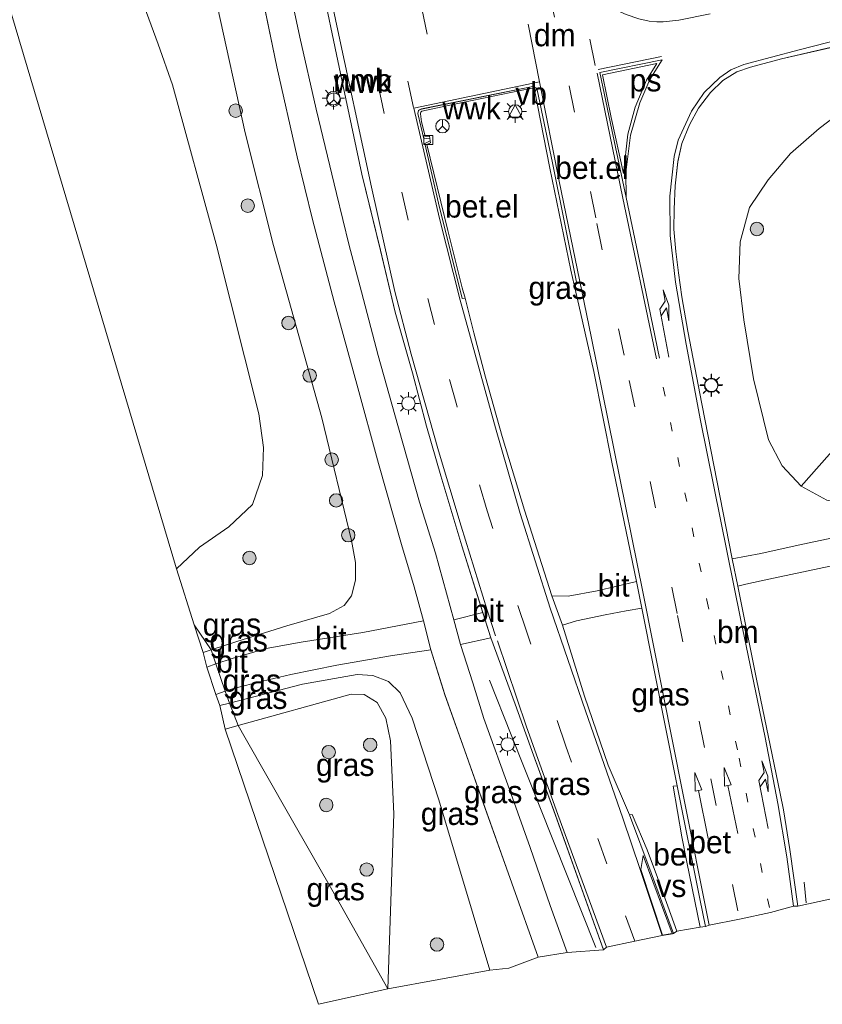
# Model space of a CAD drawing. Header units: millimetres. Extents: x 180000 to 190000, y 466229 to 468626.
# Tile 43 of 202: x 181740 to 181829, y 467681 to 467791. Entities that reach past the tile are written whole.
import ezdxf
from ezdxf.enums import TextEntityAlignment as Align

# ---------------------------------------------------------------- set-up
doc = ezdxf.new("R2010")
doc.units = ezdxf.units.MM
doc.linetypes.add('13strp', pattern=[4, 1, -3])
doc.linetypes.add('39strp', pattern=[12, 3, -9])
for name, color, linetype, lineweight in [('af-bs-doorgang', 8, 'Continuous', 18), ('af-bs-rasterhekwerk', 8, 'hekwerk', 18), ('bp-b5-bos', 93, 'Continuous', 18), ('bp-b5-grasland', 93, 'Continuous', 18), ('bp-bs-boom', 93, 'Continuous', 18), ('bw-bs-rona', 8, 'Continuous', 18), ('gr-bs-geleiderail', 213, 'geleiderail', 18), ('gw-bs-kruinlijn', 93, 'Continuous', 18), ('gw-bs-teenlijn', 93, 'Continuous', 18), ('kd-bs-opnamedtmgrens', 173, 'Continuous', 18), ('mk-b5-verdrijfstrp', 8, 'Continuous', 18), ('mk-b5-vlakmark', 8, 'Continuous', 18), ('mk-bs-13streep 0.45', 8, '13strp', 18), ('mk-bs-39streep 0.15', 8, '39strp', 18), ('mk-bs-haaientd', 8, 'haaitd', 18), ('mk-bs-pijlrd750', 8, 'Continuous', 18), ('mk-bs-pijlre750', 8, 'Continuous', 18), ('mk-bs-streep 0.15', 8, 'Continuous', 18), ('og-bs-inrichtingselement', 253, 'Continuous', 18), ('vh-b5-verh_soort', 8, 'Continuous', 18), ('wh-bs-kolk', 8, 'Continuous', 18), ('wm-bs-lichtmast', 8, 'Continuous', 18), ('wm-bs-verkeersbord', 8, 'Continuous', 18)]:
    doc.layers.add(name, color=color, linetype=linetype, lineweight=lineweight)
doc.styles.add('rtw_iso', font='iso-rtw.shx')
doc.linetypes.add('geleiderail', pattern='A,2,-1,[175,RTW.shx,S=0.5,R=0,X=0,Y=0],-1', length=4)
doc.linetypes.add('haaitd', pattern='A,0,-0.25,[25,RTW.shx,S=0.1,R=180,X=0,Y=0],-0.75', length=1)
doc.linetypes.add('hekwerk', pattern='A,7,-1.5,[1,RTW.shx,S=0.75,R=0,X=0,Y=0],-1.5', length=10)

# ---------------------------------------------------------------- blocks, each defined once
blk = doc.blocks.new('wegwijzer')
for q in [(-0.53, -0.53), (0, 0.75), (0.53, -0.53)]:
    blk.add_line((0, 0), q)
blk.add_circle((0, 0), 0.75)
blk = doc.blocks.new('dtbattr')
at = {"style": 'rtw_iso'}
blk.add_attdef('TAG', (0.59, 0.87), '', height=2.5, dxfattribs=at)
blk = doc.blocks.new('dtb')
blk.add_circle((0, 0), 0.75)
blk = doc.blocks.new('verkeersbord')
for p, q in [((0, 0.75), (-0.75, -0.625)), ((0.75, -0.625), (0, 0.75)), ((-0.75, -0.625), (0.75, -0.625))]:
    blk.add_line(p, q)
blk = doc.blocks.new('kolk')
blk.add_lwpolyline([(-0.5, -0.5), (0.5, -0.5), (0.5, 0.5), (-0.5, 0.5)], close=True)
blk = doc.blocks.new('dtbattr-r')
at = {"style": 'rtw_iso'}
blk.add_attdef('TAG', text='', height=2.5, dxfattribs=at).set_placement((0, 0), align=Align.MIDDLE_CENTER)
blk = doc.blocks.new('pijlr')
for p, q in [((0, 0, 0.1), (5.45, 0, 0.1)), ((5.45, -0.75, 0.1), (4.7, 0, 0.1)), ((6.2, -0.75, 0.1), (5.45, 0, 0.1)), ((4, -0.75, 0.1), (5.45, -0.75, 0.1)), ((5.7, -1.05, 0.1), (4, -0.75, 0.1)), ((7.5, -0.75, 0.1), (5.7, -1.05, 0.1)), ((7.5, -0.75, 0.1), (6.2, -0.75, 0.1))]:
    blk.add_line(p, q)
blk = doc.blocks.new('pijl')
for p, q in [((0, 0, 0.1), (5.45, 0, 0.1)), ((7.5, 0, 0.1), (5.45, 0.375, 0.1)), ((5.45, 0.375, 0.1), (5.45, -0.375, 0.1)), ((5.45, -0.375, 0.1), (7.5, 0, 0.1))]:
    blk.add_line(p, q)
blk = doc.blocks.new('dtbattr-l')
at = {"style": 'rtw_iso'}
blk.add_attdef('TAG', (0, 0), '', height=2.5, dxfattribs=at)
blk = doc.blocks.new('boom')
blk.add_hatch(color=256).paths.add_polyline_path([(-0.75, 0, 1), (0.75, 0, 1)])
blk.add_circle((0, 0), 0.75)
blk = doc.blocks.new('lantaarnpaal')
for p, q in [((0, 0.75), (0, 1.25)), ((-0.75, 0), (-1.25, 0)), ((-0.88, 0.88), (-0.53, 0.53)), ((0.53, 0.53), (0.88, 0.88)), ((0.75, 0), (1.25, 0)), ((-0.53, -0.53), (-0.88, -0.88)), ((0, -0.75), (0, -1.25)), ((0.53, -0.53), (0.88, -0.88))]:
    blk.add_line(p, q)
blk.add_circle((0, 0), 0.75)
blk = doc.blocks.new('d33az_ACAD_1_FMEBLOCK163')
at = {"layer": 'vh-b5-verh_soort'}
for points in [[(203.5, -138.67, 29.53), (196.96, -140.18, 29.68), (193.52, -141.11, 29.72), (192, -141.63, 29.76), (190.43, -142.58, 29.8), (189.06, -143.93, 29.86), (187.72, -145.65, 29.92), (186.72, -147.53, 29.97), (185.86, -149.59, 30.04), (185.43, -151.63, 30.07), (185.12, -154.31, 30.08), (185, -156.91, 30.14), (184.99, -159.15, 30.16), (185.19, -161.64, 30.17), (185.51, -164.01, 30.19), (185.87, -166.69, 30.23), (186.55, -170.51, 30.25), (188.09, -178.61, 30.2), (191.48, -195.87, 30.32), (192.12, -198.92, 30.33), (194.17, -209.26, 30.37), (196.82, -221.98, 30.42), (197.19, -223.82, 30.43), (197.89, -228.25, 30.42), (198.79, -234.55, 30.47), (198.32, -234.55, 30.5), (195.73, -235.27, 30.58), (192.29, -236, 30.65), (188.93, -236.68, 30.71), (188.49, -236.82, 30.67), (187.88, -233.73, 30.66), (185.36, -221.14, 30.6), (181.42, -201.35, 30.53), (180.81, -198.4, 30.5), (178.09, -185.11, 30.47), (176.08, -175, 30.44), (174.58, -168.43, 30.41), (173.88, -165.34, 30.4), (174.17, -165.25, 30.4), (172.91, -158.97, 30.38), (171.47, -151.77, 30.34), (169.76, -143.63, 30.35), (169.69, -143.47, 30.34), (169.6, -143.41, 30.33), (169.29, -143.26, 30.33), (156.89, -145.76, 30.57), (156.65, -145.85, 30.59), (156.57, -145.93, 30.6), (156.46, -146.26, 30.62), (157.13, -149.08, 30.61), (157.8, -148.99, 30.53), (157.86, -149.3, 30.53), (157.27, -149.62, 30.58), (158.79, -156.26, 30.61), (161.41, -166.87, 30.61), (161.75, -166.84, 30.6), (162.71, -170.69, 30.58), (164, -175.63, 30.61), (165.87, -182.24, 30.62), (168.36, -190.44, 30.66), (171.4, -199.99, 30.68), (172.57, -203.26, 30.68), (175.02, -211.15, 30.71), (177.66, -218.85, 30.72), (180.05, -224.39, 30.73), (182.44, -230.84, 30.77), (184.94, -237.58, 30.83), (184.85, -237.64, 30.78), (183.69, -237.83, 30.74), (180.63, -238.46, 30.77), (177.5, -239.11, 30.82), (177.16, -239.41, 30.76), (171.62, -223.92, 30.86), (169.37, -217.72, 30.92), (167.33, -212.05, 30.92), (164.6, -204.67, 30.96), (163.71, -201.86, 30.95), (161.37, -194.43, 30.95), (159.02, -186.62, 30.92), (157.44, -181.07, 30.9), (155.87, -175.15, 30.82), (153.96, -168.39, 30.78), (152.31, -161.51, 30.75), (150.25, -153.01, 30.69), (148.2, -143.42, 30.64), (145.21, -129.02, 30.59)], [(141.54, -129.36, 30.47), (143.35, -137.75, 30.58), (145.17, -145.77, 30.62), (147.44, -155.18, 30.61), (148.83, -160.95, 30.65), (150.21, -166.12, 30.69), (152.07, -173.23, 30.74), (153.92, -179.82, 30.81), (156.65, -189.56, 30.9), (158.45, -195.24, 30.97), (160.47, -202.64, 30.99), (161.23, -205.41, 31.01), (162.6, -209.66, 30.93), (163.83, -213.63, 30.89), (166.84, -221.95, 30.87), (168.99, -228.02, 30.84), (171.2, -234.47, 30.84), (173.1, -239.69, 30.92), (169.89, -240.23, 30.9), (166.93, -232, 30.74), (163.99, -223.66, 30.76), (161.49, -216.6, 30.81), (159.5, -211, 30.9), (157.93, -205.98, 30.99), (157.12, -202.76, 31), (156.07, -198.99, 31.03), (154.66, -194.27, 30.91), (152.11, -185.23, 30.79), (149.7, -176.4, 30.68), (147.18, -167.24, 30.6), (144.74, -158.08, 30.5), (143.05, -151.1, 30.51), (140.76, -141.06, 30.48), (138.42, -129.54, 30.38)]]:
    blk.add_polyline3d(points, dxfattribs=at)

msp = doc.modelspace()

# ---------------------------------------------------------------- linework, layer by layer
at = {"layer": 'af-bs-doorgang'}
msp.add_polyline3d([(181761.8, 467719.34, 32.05), (181762.84, 467716.3, 31.92)], dxfattribs=at)
at = {"layer": 'af-bs-rasterhekwerk'}
for points in [[(181759.38, 467723.68, 32.58), (181761.26, 467720.9, 31.98), (181761.8, 467719.34, 32.05)], [(181762.84, 467716.3, 31.92), (181763.32, 467714.98, 32.09), (181764.26, 467712.48, 32.45)], [(181764.26, 467712.48, 32.45), (181765.05, 467711.13, 32.39), (181770.04, 467702.4, 32.71), (181775.16, 467693.44, 32.92), (181780.95, 467683.15, 32.81)]]:
    msp.add_polyline3d(points, dxfattribs=at)
at = {"layer": 'bp-b5-bos'}
msp.add_polyline3d([(181738.11, 467851.21, 33.94), (181741.64, 467831.8, 34.48), (181746.02, 467810.88, 34.4), (181748.26, 467803.64, 34.18), (181751.71, 467797.45, 33.31), (181753.54, 467793.35, 33.23), (181755.35, 467788.38, 32.97), (181756.95, 467783.83, 32.82), (181761.83, 467766.09, 33.14), (181766.58, 467747.19, 33.06), (181767.09, 467743.44, 33.07), (181766.97, 467740.32, 33.19), (181765.86, 467737.09, 33.23), (181763.25, 467734.62, 33.34), (181759.96, 467732.35, 33.57), (181757.39, 467729.93, 33.74), (181728, 467828.7, 34.64)], dxfattribs=at)
msp.add_polyline3d([(181852.94, 467752.37, 34.39), (181855.06, 467744.32, 32.63), (181852.78, 467741.37, 32.04), (181847.04, 467740.23, 31.76), (181837.12, 467737.83, 31.28), (181833.04, 467737, 30.83), (181829.82, 467737.6, 30.77), (181826.95, 467739.15, 30.59), (181832.98, 467745.95, 33.47), (181834.43, 467745.85, 33.45), (181836.45, 467746.29, 33.48)], close=True, dxfattribs=at)
at = {"layer": 'bp-b5-grasland'}
for points in [[(181766.22, 467797.38, 30.38), (181768.56, 467785.86, 30.48), (181770.85, 467775.82, 30.51), (181772.54, 467768.84, 30.5), (181774.98, 467759.68, 30.6), (181777.5, 467750.51, 30.68), (181779.91, 467741.68, 30.79), (181782.46, 467732.64, 30.91), (181783.87, 467727.93, 31.03), (181784.92, 467724.15, 31), (181778.16, 467722.85, 31.15), (181771.3, 467721.75, 31.56), (181767.38, 467721.08, 31.74), (181763.6, 467719.96, 31.98), (181761.8, 467719.34, 32.05), (181761.26, 467720.9, 31.98), (181764.13, 467721.84, 31.85), (181769.69, 467723.59, 31.78), (181774.44, 467724.97, 31.45), (181776.08, 467725.84, 31.33), (181776.91, 467726.93, 31.21), (181777.32, 467728.68, 31.2), (181777.35, 467730.64, 31.18), (181776.88, 467733.08, 31.16), (181773.58, 467746.77, 30.88), (181768.2, 467765.93, 30.65), (181765.04, 467778.48, 30.66), (181761.97, 467792.52, 30.4)], [(181773.01, 467797.89, 30.59), (181776, 467783.49, 30.64), (181778.05, 467773.9, 30.69), (181780.11, 467765.41, 30.75), (181781.76, 467758.52, 30.78), (181783.67, 467751.77, 30.82), (181785.24, 467745.84, 30.9), (181786.82, 467740.29, 30.92), (181789.17, 467732.48, 30.95), (181791.51, 467725.06, 30.95), (181788.27, 467724.27, 30.99), (181786.25, 467731.67, 30.97), (181784.45, 467737.35, 30.9), (181781.72, 467747.09, 30.81), (181779.87, 467753.68, 30.74), (181778.01, 467760.79, 30.69), (181776.63, 467765.96, 30.65), (181775.24, 467771.73, 30.61), (181772.97, 467781.14, 30.62), (181771.15, 467789.16, 30.58), (181769.34, 467797.56, 30.47)], [(181761.97, 467792.52, 30.4), (181765.04, 467778.48, 30.66), (181768.2, 467765.93, 30.65), (181773.58, 467746.77, 30.88), (181776.88, 467733.08, 31.16), (181777.35, 467730.64, 31.18), (181777.32, 467728.68, 31.2), (181776.91, 467726.93, 31.21), (181776.08, 467725.84, 31.33), (181774.44, 467724.97, 31.45), (181769.69, 467723.59, 31.78), (181764.13, 467721.84, 31.85), (181761.26, 467720.9, 31.98), (181759.38, 467723.68, 32.58), (181757.39, 467729.93, 33.74), (181759.96, 467732.35, 33.57), (181763.25, 467734.62, 33.34), (181765.86, 467737.09, 33.23), (181766.97, 467740.32, 33.19), (181767.09, 467743.44, 33.07), (181766.58, 467747.19, 33.06), (181761.83, 467766.09, 33.14), (181756.95, 467783.83, 32.82), (181755.35, 467788.38, 32.97), (181753.54, 467793.35, 33.23)], [(181831.02, 467733.5, 30.58), (181826.64, 467732.57, 30.39), (181822.48, 467731.66, 30.33), (181819.28, 467731.05, 30.32), (181815.89, 467748.3, 30.2), (181814.35, 467756.4, 30.25), (181813.67, 467760.22, 30.23), (181813.31, 467762.9, 30.19), (181812.99, 467765.27, 30.17), (181812.79, 467767.76, 30.16), (181812.8, 467770, 30.14), (181812.92, 467772.6, 30.08), (181813.23, 467775.29, 30.07), (181813.66, 467777.32, 30.04), (181814.52, 467779.39, 29.97), (181815.52, 467781.26, 29.92), (181816.86, 467782.98, 29.86), (181818.23, 467784.33, 29.8), (181819.8, 467785.28, 29.76), (181821.32, 467785.8, 29.72), (181824.76, 467786.74, 29.68), (181831.3, 467788.25, 29.53)], [(181832.24, 467781.47, 29.67), (181828.97, 467778.99, 29.65), (181825.78, 467776.2, 29.73), (181823.29, 467773.26, 29.78), (181821.22, 467770.19, 29.87), (181820.17, 467766.35, 29.96), (181820, 467762.29, 29.93), (181820.56, 467757.68, 30.06), (181821.66, 467751.09, 30.14), (181823.32, 467744.29, 30.29), (181824.83, 467741.4, 30.43), (181826.95, 467739.15, 30.59), (181829.82, 467737.6, 30.77)], [(181832.98, 467745.95, 33.47), (181826.95, 467739.15, 30.59), (181824.83, 467741.4, 30.43), (181823.32, 467744.29, 30.29), (181821.66, 467751.09, 30.14), (181820.56, 467757.68, 30.06), (181820, 467762.29, 29.93), (181820.17, 467766.35, 29.96), (181821.22, 467770.19, 29.87), (181823.29, 467773.26, 29.78), (181825.78, 467776.2, 29.73), (181828.97, 467778.99, 29.65), (181832.24, 467781.47, 29.67)], [(181832.2, 467693.57, 30.51), (181826.59, 467692.36, 30.47), (181825.69, 467698.66, 30.42), (181824.99, 467703.09, 30.43), (181824.62, 467704.93, 30.42), (181821.97, 467717.65, 30.37), (181819.92, 467728, 30.33), (181820.78, 467728.22, 30.32), (181823.34, 467728.8, 30.37), (181830.19, 467730.22, 30.57)]]:
    msp.add_polyline3d(points, dxfattribs=at)
for points in [[(181797.26, 467783.3, 30.48), (181798.97, 467774.55, 30.51), (181801.31, 467763.2, 30.48), (181801.68, 467761.57, 30.4), (181802.38, 467758.48, 30.41), (181803.88, 467751.91, 30.44), (181805.89, 467741.8, 30.47), (181808.61, 467728.51, 30.5), (181804.24, 467727.47, 30.51), (181801, 467726.9, 30.58), (181799.2, 467726.92, 30.68), (181796.16, 467736.47, 30.66), (181793.67, 467744.67, 30.62), (181791.8, 467751.29, 30.61), (181790.51, 467756.22, 30.58), (181789.55, 467760.07, 30.6), (181789.21, 467761.23, 30.69), (181787.63, 467767.62, 30.71), (181785.28, 467777.18, 30.68), (181785.7, 467777.37, 30.58), (181785.66, 467777.61, 30.53), (181785.6, 467777.92, 30.53), (181785.56, 467778.12, 30.6), (181785.11, 467778.12, 30.65), (181784.69, 467779.72, 30.7), (181784.58, 467780.62, 30.68), (181784.59, 467780.71, 30.68), (181784.63, 467780.81, 30.67), (181784.72, 467780.92, 30.66), (181789.24, 467781.88, 30.6), (181796.77, 467783.42, 30.48), (181797.08, 467783.4, 30.48), (181797.16, 467783.37, 30.48)], [(181812.7, 467705.73, 30.66), (181813.66, 467700.07, 30.82), (181814.22, 467697.25, 30.89), (181815.71, 467690.03, 30.98), (181813.12, 467689.58, 31.04), (181810.98, 467695.54, 30.97), (181809.83, 467698.64, 30.95), (181808.13, 467702.59, 30.73), (181807.85, 467702.52, 30.73), (181805.46, 467708.06, 30.72), (181802.82, 467715.77, 30.71), (181800.37, 467723.66, 30.68), (181801.93, 467724.13, 30.62), (181805.12, 467724.8, 30.54), (181807.46, 467725.26, 30.57), (181809.22, 467725.57, 30.53), (181813.16, 467705.77, 30.6)], [(181761.26, 467720.9, 31.98), (181760.36, 467720.61, 32.02), (181759.38, 467723.68, 32.58)], [(181804.96, 467687.51, 30.76), (181800.9, 467687.22, 30.92), (181799, 467692.44, 30.84), (181796.79, 467698.89, 30.84), (181794.64, 467704.96, 30.87), (181791.63, 467713.28, 30.89), (181790.4, 467717.25, 30.93), (181789.03, 467721.51, 31.01), (181792.4, 467722.24, 30.96), (181795.13, 467714.86, 30.92), (181797.17, 467709.19, 30.92), (181799.42, 467703, 30.86)], [(181761.8, 467719.34, 32.05), (181760.8, 467719, 32.08), (181760.36, 467720.61, 32.02), (181761.26, 467720.9, 31.98)], [(181785.73, 467720.93, 30.99), (181787.3, 467715.92, 30.9), (181789.29, 467710.31, 30.81), (181791.79, 467703.26, 30.76), (181794.73, 467694.92, 30.74), (181797.69, 467686.69, 30.9), (181794.4, 467685.44, 30.9), (181792.3, 467685.22, 31.2), (181786.62, 467704.2, 31.06), (181783.65, 467713.3, 31.09), (181782.3, 467716.14, 31.28), (181781, 467717.4, 31.29), (181779.25, 467718.04, 31.32), (181777.54, 467718.17, 31.34), (181771.45, 467717.09, 31.62), (181763.32, 467714.98, 32.09), (181762.84, 467716.3, 31.92), (181763.74, 467716.61, 31.87), (181766.97, 467717.41, 31.7), (181770.14, 467718.16, 31.55), (181775.26, 467719.21, 31.36), (181781.47, 467720.28, 31.09)], [(181782.3, 467716.14, 31.28), (181783.65, 467713.3, 31.09), (181786.62, 467704.2, 31.06), (181792.3, 467685.22, 31.2), (181780.95, 467683.15, 32.81), (181781.61, 467702.66, 31.95), (181781.25, 467710.79, 31.76), (181780.73, 467713.31, 31.66), (181779.75, 467715.04, 31.66), (181778.3, 467715.95, 31.73), (181776.86, 467715.99, 31.81), (181764.26, 467712.48, 32.45), (181763.32, 467714.98, 32.09), (181771.45, 467717.09, 31.62), (181777.54, 467718.17, 31.34), (181779.25, 467718.04, 31.32), (181781, 467717.4, 31.29)], [(181763.32, 467714.98, 32.09), (181762.24, 467714.7, 32.15), (181761.77, 467715.93, 31.98), (181762.84, 467716.3, 31.92)], [(181781.61, 467702.66, 31.95), (181780.95, 467683.15, 32.81), (181775.16, 467693.44, 32.92), (181770.04, 467702.4, 32.71), (181765.05, 467711.13, 32.39), (181764.26, 467712.48, 32.45), (181776.86, 467715.99, 31.81), (181778.3, 467715.95, 31.73), (181779.75, 467715.04, 31.66), (181780.73, 467713.31, 31.66), (181781.25, 467710.79, 31.76)], [(181764.26, 467712.48, 32.45), (181762.81, 467712.07, 32.52), (181762.24, 467714.7, 32.15), (181763.32, 467714.98, 32.09)], [(181780.95, 467683.15, 32.81), (181773.22, 467681.43, 33.42), (181762.81, 467712.07, 32.52), (181764.26, 467712.48, 32.45), (181765.05, 467711.13, 32.39), (181770.04, 467702.4, 32.71), (181775.16, 467693.44, 32.92)]]:
    msp.add_polyline3d(points, close=True, dxfattribs=at)
at = {"layer": 'gr-bs-geleiderail'}
for points in [[(181804.09, 467687.75, 31.61), (181794.66, 467711.44, 31.48), (181792.25, 467717.52, 31.05)], [(181827.51, 467692.74, 30.51), (181827.3, 467695.02, 30.59)]]:
    msp.add_polyline3d(points, dxfattribs=at)
at = {"layer": 'gw-bs-kruinlijn'}
for points in [[(181757.39, 467729.93, 33.74), (181759.96, 467732.35, 33.57), (181763.25, 467734.62, 33.34), (181765.86, 467737.09, 33.23), (181766.97, 467740.32, 33.19), (181767.09, 467743.44, 33.07), (181766.58, 467747.19, 33.06), (181761.83, 467766.09, 33.14), (181756.95, 467783.83, 32.82), (181755.35, 467788.38, 32.97), (181753.54, 467793.35, 33.23), (181751.71, 467797.45, 33.31), (181748.26, 467803.64, 34.18), (181746.02, 467810.88, 34.4), (181741.64, 467831.8, 34.48), (181738.11, 467851.21, 33.94), (181735.62, 467864.89, 33.87), (181733.13, 467877.09, 33.79), (181731, 467886.02, 33.77)], [(181780.95, 467683.15, 32.81), (181781.61, 467702.66, 31.95), (181781.25, 467710.79, 31.76), (181780.73, 467713.31, 31.66), (181779.75, 467715.04, 31.66), (181778.3, 467715.95, 31.73), (181776.86, 467715.99, 31.81), (181764.26, 467712.48, 32.45)], [(181764.26, 467712.48, 32.45), (181762.81, 467712.07, 32.52)]]:
    msp.add_polyline3d(points, dxfattribs=at)
at = {"layer": 'gw-bs-teenlijn'}
for points in [[(181743.69, 467885.85, 29.89), (181745.68, 467871.45, 30.16), (181748.53, 467856.38, 30.27), (181751.48, 467839.64, 30.3), (181754.95, 467823.65, 30.32), (181759.36, 467804.49, 30.34), (181761.97, 467792.52, 30.4), (181765.04, 467778.48, 30.66), (181768.2, 467765.93, 30.65), (181773.58, 467746.77, 30.88), (181776.88, 467733.08, 31.16), (181777.35, 467730.64, 31.18), (181777.32, 467728.68, 31.2), (181776.91, 467726.93, 31.21), (181776.08, 467725.84, 31.33), (181774.44, 467724.97, 31.45), (181769.69, 467723.59, 31.78), (181764.13, 467721.84, 31.85), (181761.26, 467720.9, 31.98)], [(181843.98, 467786.42, 29.62), (181840.61, 467785.42, 29.66), (181836.28, 467783.6, 29.62), (181832.24, 467781.47, 29.67), (181828.97, 467778.99, 29.65), (181825.78, 467776.2, 29.73), (181823.29, 467773.26, 29.78), (181821.22, 467770.19, 29.87), (181820.17, 467766.35, 29.96), (181820, 467762.29, 29.93), (181820.56, 467757.68, 30.06), (181821.66, 467751.09, 30.14), (181823.32, 467744.29, 30.29), (181824.83, 467741.4, 30.43), (181826.95, 467739.15, 30.59), (181829.82, 467737.6, 30.77), (181833.04, 467737, 30.83), (181837.12, 467737.83, 31.28), (181847.04, 467740.23, 31.76), (181852.78, 467741.37, 32.04)], [(181761.26, 467720.9, 31.98), (181760.36, 467720.61, 32.02)], [(181763.32, 467714.98, 32.09), (181771.45, 467717.09, 31.62), (181777.54, 467718.17, 31.34), (181779.25, 467718.04, 31.32), (181781, 467717.4, 31.29), (181782.3, 467716.14, 31.28), (181783.65, 467713.3, 31.09), (181786.62, 467704.2, 31.06), (181792.3, 467685.22, 31.2)], [(181762.24, 467714.7, 32.15), (181763.32, 467714.98, 32.09)]]:
    msp.add_polyline3d(points, dxfattribs=at)
at = {"layer": 'kd-bs-opnamedtmgrens'}
for points in [[(181556.86, 467796.64, 36.46), (181642.61, 467814.43, 33.25), (181728, 467828.7, 34.64), (181757.39, 467729.93, 33.74), (181759.38, 467723.68, 32.58), (181760.36, 467720.61, 32.02), (181760.8, 467719, 32.08), (181761.77, 467715.93, 31.98), (181762.24, 467714.7, 32.15), (181762.81, 467712.07, 32.52), (181773.22, 467681.43, 33.42), (181780.95, 467683.15, 32.81), (181792.3, 467685.22, 31.2), (181794.4, 467685.44, 30.9), (181797.69, 467686.69, 30.9), (181800.9, 467687.22, 30.92)], [(181800.9, 467687.22, 30.92), (181804.96, 467687.51, 30.76), (181805.3, 467687.8, 30.82), (181808.43, 467688.45, 30.77), (181811.49, 467689.08, 30.74), (181812.65, 467689.28, 30.78), (181812.74, 467689.33, 30.83), (181813.12, 467689.58, 31.04), (181815.71, 467690.03, 30.98), (181816.29, 467690.09, 30.67), (181816.73, 467690.23, 30.71), (181820.09, 467690.91, 30.65), (181823.53, 467691.64, 30.58), (181826.12, 467692.36, 30.5), (181826.59, 467692.36, 30.47), (181832.2, 467693.57, 30.51)]]:
    msp.add_polyline3d(points, dxfattribs=at)
at = {"layer": 'mk-b5-verdrijfstrp'}
msp.add_polyline3d([(181812.58, 467689.32, 30.78), (181811.52, 467689.14, 30.74), (181809.09, 467696.45, 30.79), (181809.37, 467698.02, 30.75)], close=True, dxfattribs=at)
at = {"layer": 'mk-b5-vlakmark'}
msp.add_polyline3d([(181807.66, 467778.36, 30.21), (181807.18, 467773.98, 30.28), (181805.82, 467780.22, 30.25), (181804.85, 467784.97, 30.23), (181810.9, 467786.23, 30.06), (181809.74, 467784.37, 30.09), (181808.49, 467781.34, 30.19)], close=True, dxfattribs=at)
at = {"layer": 'mk-bs-13streep 0.45'}
msp.add_polyline3d([(181811.61, 467750.16, 30.35), (181816.46, 467726.43, 30.47), (181820.04, 467708.86, 30.55), (181823.53, 467691.64, 30.58)], dxfattribs=at)
at = {"layer": 'mk-bs-39streep 0.15'}
for points in [[(181758.65, 467989.73, 29.84), (181762.66, 467970.1, 29.91), (181767.36, 467947.15, 29.93), (181771.02, 467929.48, 29.91), (181778.62, 467892.61, 29.94), (181783.59, 467868.58, 30.05), (181786.87, 467852.78, 30.13), (181792.32, 467826.66, 30.16), (181796.52, 467805.98, 30.22), (181798.87, 467794.33, 30.22), (181801.11, 467783.74, 30.26), (181804.21, 467768.41, 30.32), (181807.82, 467750.91, 30.39), (181810.13, 467739.66, 30.48), (181813.2, 467724.74, 30.56), (181816.9, 467706.53, 30.59), (181820.09, 467690.91, 30.65)], [(181808.43, 467688.45, 30.77), (181805.31, 467697.07, 30.82), (181800.76, 467710.2, 30.89), (181796.36, 467723.01, 30.92), (181791.99, 467736.41, 30.89), (181788.61, 467748.14, 30.83), (181786.12, 467757.14, 30.83), (181783.17, 467768.95, 30.73), (181780.29, 467781.72, 30.71), (181776.38, 467800.49, 30.65), (181771.13, 467826.05, 30.49), (181766.21, 467849.63, 30.41), (181761.6, 467872.35, 30.27), (181756.27, 467898.16, 30.2), (181748.98, 467933.43, 30.05), (181743.84, 467958.3, 30.07), (181738.77, 467982.82, 29.93)], [(181780.65, 467795.98, 30.57), (181783.82, 467781.26, 30.6)], [(181804.04, 467785.99, 30.22), (181803, 467791.04, 30.21)], [(181792, 467725.33, 31.05), (181793.13, 467721.9, 31.06)]]:
    msp.add_polyline3d(points, dxfattribs=at)
at = {"layer": 'mk-bs-haaientd'}
for points in [[(181785.32, 467789.47, 30.53), (181783.8, 467796.82, 30.5)], [(181796.56, 467790.59, 30.31), (181797.84, 467784.18, 30.33)]]:
    msp.add_polyline3d(points, dxfattribs=at)
at = {"layer": 'mk-bs-streep 0.15'}
for points in [[(181702.89, 468076.27, 29.99), (181716.99, 468079.01, 30.14), (181720.76, 468057.93, 30.1), (181724.44, 468038.24, 30.03), (181728.83, 468015.79, 30), (181733.15, 467994.48, 29.97), (181737.64, 467972.56, 30.01), (181743, 467946.89, 30.03), (181748.34, 467921.08, 30.05), (181753.05, 467898.16, 30.15), (181755.31, 467887.34, 30.18), (181760.33, 467862.95, 30.29), (181765.58, 467837.42, 30.42), (181770.74, 467812.25, 30.58), (181775.14, 467790.93, 30.7), (181779.11, 467772.46, 30.75), (181781.73, 467760.83, 30.81), (181783.53, 467753.86, 30.87), (181786.56, 467743.08, 30.96), (181789.09, 467734.69, 31), (181792, 467725.33, 31.05)], [(181816.81, 467791.74, 29.9), (181813.33, 467791.06, 30), (181811.6, 467790.86, 30.01), (181810.89, 467790.87, 30.03), (181810.03, 467790.93, 30.05), (181808.89, 467791.2, 30.06), (181807.48, 467791.68, 30.09), (181805.09, 467792.71, 30.13), (181805.85, 467793.65, 30.08), (181807.56, 467795.23, 30.04), (181809.07, 467796.17, 30.01), (181810.46, 467796.78, 30.01), (181812.31, 467797.34, 29.97), (181813.44, 467797.57, 29.94), (181816.25, 467797.94, 29.88)], [(181842.56, 467791.78, 29.66), (181826.75, 467787.75, 29.75), (181820.57, 467786.11, 29.9), (181819.12, 467785.53, 29.92), (181817.9, 467784.66, 29.93), (181816.17, 467782.99, 29.98), (181814.73, 467780.9, 30), (181813.28, 467777.68, 30.08), (181812.81, 467775.86, 30.17), (181812.34, 467771.46, 30.18), (181812.37, 467767.05, 30.25), (181812.96, 467761.88, 30.26), (181814.15, 467754.96, 30.28), (181815.74, 467746.46, 30.31), (181820.21, 467724.39, 30.34), (181822.96, 467711.14, 30.44), (181824.37, 467703.78, 30.42), (181825.38, 467697.87, 30.46), (181826.12, 467692.36, 30.5)], [(181811.42, 467786.99, 30.08), (181804.37, 467785.55, 30.23)], [(181811.19, 467753.41, 30.3), (181808.94, 467764.2, 30.3), (181807.47, 467771.31, 30.26), (181807.44, 467774.07, 30.24), (181807.97, 467778.24, 30.21), (181809, 467781.85, 30.15), (181810.12, 467784.42, 30.08), (181811.5, 467786.63, 30.03), (181804.55, 467785.23, 30.21), (181805.87, 467778.83, 30.26)], [(181810.86, 467753.33, 30.34), (181807.09, 467771.23, 30.29), (181804.23, 467785.15, 30.25)], [(181809.03, 467696.45, 30.79), (181807.1, 467702.18, 30.78), (181802.94, 467714.12, 30.71), (181799.02, 467725.57, 30.73), (181795.66, 467736.11, 30.7), (181792.91, 467745.63, 30.69), (181788.99, 467759.87, 30.64), (181786.68, 467768.96, 30.64), (181783.82, 467781.26, 30.6), (181797.84, 467784.18, 30.33), (181800, 467773.11, 30.36), (181803.56, 467755.8, 30.45), (181806.13, 467743.17, 30.48), (181809.36, 467727.18, 30.56), (181813.8, 467704.94, 30.65), (181816.73, 467690.23, 30.71)], [(181807.47, 467771.31, 30.26), (181805.87, 467778.83, 30.26)], [(181805.3, 467687.8, 30.82), (181799.86, 467702.59, 30.97), (181796.39, 467712.35, 31.05), (181793.13, 467721.9, 31.06)], [(181809.03, 467696.45, 30.79), (181811.49, 467689.08, 30.74)]]:
    msp.add_polyline3d(points, dxfattribs=at)
at = {"layer": 'vh-b5-verh_soort'}
for points in [[(181797.49, 467783.44, 30.34), (181797.56, 467783.28, 30.35), (181799.27, 467775.14, 30.34), (181800.71, 467767.94, 30.38), (181801.97, 467761.66, 30.4), (181801.68, 467761.57, 30.4), (181801.31, 467763.2, 30.48), (181798.97, 467774.55, 30.51), (181797.26, 467783.3, 30.48), (181797.16, 467783.37, 30.48), (181797.08, 467783.4, 30.48), (181796.77, 467783.42, 30.48), (181789.24, 467781.88, 30.6), (181784.72, 467780.92, 30.66), (181784.63, 467780.81, 30.67), (181784.59, 467780.71, 30.68), (181784.58, 467780.62, 30.68), (181784.69, 467779.72, 30.7), (181785.11, 467778.12, 30.65), (181785.56, 467778.12, 30.6), (181785.6, 467777.92, 30.53), (181784.93, 467777.83, 30.61), (181784.26, 467780.66, 30.62), (181784.37, 467780.98, 30.6), (181784.45, 467781.06, 30.59), (181784.69, 467781.16, 30.57), (181797.09, 467783.65, 30.33), (181797.4, 467783.51, 30.33)], [(181789.55, 467760.07, 30.6), (181789.21, 467760.04, 30.61), (181786.59, 467770.65, 30.61), (181785.07, 467777.29, 30.58), (181785.66, 467777.61, 30.53), (181785.7, 467777.37, 30.58), (181785.28, 467777.18, 30.68), (181787.63, 467767.62, 30.71), (181789.21, 467761.23, 30.69)], [(181820.78, 467728.22, 30.32), (181819.92, 467728, 30.33), (181819.28, 467731.05, 30.32), (181822.48, 467731.66, 30.33), (181826.64, 467732.57, 30.39), (181831.02, 467733.5, 30.58), (181837.81, 467735.02, 31.06), (181848.76, 467737.22, 31.67), (181851.98, 467737.89, 31.8), (181852.57, 467734.97, 31.86), (181850.3, 467734.53, 31.76), (181843.78, 467733.19, 31.41), (181837.25, 467731.71, 30.99), (181830.19, 467730.22, 30.57), (181823.34, 467728.8, 30.37)], [(181808.61, 467728.51, 30.5), (181809.22, 467725.57, 30.53), (181807.46, 467725.26, 30.57), (181805.12, 467724.8, 30.54), (181801.93, 467724.13, 30.62), (181800.37, 467723.66, 30.68), (181799.2, 467726.92, 30.68), (181801, 467726.9, 30.58), (181804.24, 467727.47, 30.51)], [(181792.4, 467722.24, 30.96), (181789.03, 467721.51, 31.01), (181788.27, 467724.27, 30.99), (181791.51, 467725.06, 30.95)], [(181763.74, 467716.61, 31.87), (181762.84, 467716.3, 31.92), (181761.8, 467719.34, 32.05), (181763.6, 467719.96, 31.98), (181767.38, 467721.08, 31.74), (181771.3, 467721.75, 31.56), (181778.16, 467722.85, 31.15), (181784.92, 467724.15, 31), (181785.73, 467720.93, 30.99), (181781.47, 467720.28, 31.09), (181775.26, 467719.21, 31.36), (181770.14, 467718.16, 31.55), (181766.97, 467717.41, 31.7)], [(181762.84, 467716.3, 31.92), (181761.77, 467715.93, 31.98), (181760.8, 467719, 32.08), (181761.8, 467719.34, 32.05)], [(181816.29, 467690.09, 30.67), (181815.71, 467690.03, 30.98), (181814.22, 467697.25, 30.89), (181813.66, 467700.07, 30.82), (181812.7, 467705.73, 30.66), (181813.16, 467705.77, 30.6), (181815.68, 467693.18, 30.66)], [(181813.12, 467689.58, 31.04), (181812.74, 467689.33, 30.83), (181810.24, 467696.07, 30.77), (181807.85, 467702.52, 30.73), (181808.13, 467702.59, 30.73), (181809.83, 467698.64, 30.95), (181810.98, 467695.54, 30.97)]]:
    msp.add_polyline3d(points, close=True, dxfattribs=at)

# ---------------------------------------------------------------- block references
at = {"layer": 'bp-b5-grasland'}
ref = msp.add_blockref('dtbattr-r', (181796.6, 467759.24, 30.57), dxfattribs=at)
ref.add_attrib('TAG', 'gras', dxfattribs={"layer": '0', "height": 2.5, "style": 'rtw_iso'}).set_placement((181796.6, 467759.24, 30.57), align=Align.BOTTOM_LEFT)
ref = msp.add_blockref('dtbattr-r', (181760.33, 467721.73, 32.19), dxfattribs=at)
ref.add_attrib('TAG', 'gras', dxfattribs={"layer": '0', "height": 2.5, "style": 'rtw_iso'}).set_placement((181760.33, 467721.73, 32.19), align=Align.BOTTOM_LEFT)
ref = msp.add_blockref('dtbattr-r', (181761.08, 467719.97, 32.03), dxfattribs=at)
ref.add_attrib('TAG', 'gras', dxfattribs={"layer": '0', "height": 2.5, "style": 'rtw_iso'}).set_placement((181761.08, 467719.97, 32.03), align=Align.BOTTOM_LEFT)
ref = msp.add_blockref('dtbattr-r', (181762.55, 467715.49, 32.03), dxfattribs=at)
ref.add_attrib('TAG', 'gras', dxfattribs={"layer": '0', "height": 2.5, "style": 'rtw_iso'}).set_placement((181762.55, 467715.49, 32.03), align=Align.BOTTOM_LEFT)
ref = msp.add_blockref('dtbattr-r', (181763.25, 467713.58, 32.3), dxfattribs=at)
ref.add_attrib('TAG', 'gras', dxfattribs={"layer": '0', "height": 2.5, "style": 'rtw_iso'}).set_placement((181763.25, 467713.58, 32.3), align=Align.BOTTOM_LEFT)
ref = msp.add_blockref('dtbattr-r', (181808.04, 467713.96, 30.75), dxfattribs=at)
ref.add_attrib('TAG', 'gras', dxfattribs={"layer": '0', "height": 2.5, "style": 'rtw_iso'}).set_placement((181808.04, 467713.96, 30.75), align=Align.BOTTOM_LEFT)
ref = msp.add_blockref('dtbattr-r', (181772.94, 467706.11, 32.17), dxfattribs=at)
ref.add_attrib('TAG', 'gras', dxfattribs={"layer": '0', "height": 2.5, "style": 'rtw_iso'}).set_placement((181772.94, 467706.11, 32.17), align=Align.BOTTOM_LEFT)
ref = msp.add_blockref('dtbattr-r', (181796.99, 467703.99, 30.89), dxfattribs=at)
ref.add_attrib('TAG', 'gras', dxfattribs={"layer": '0', "height": 2.5, "style": 'rtw_iso'}).set_placement((181796.99, 467703.99, 30.89), align=Align.BOTTOM_LEFT)
ref = msp.add_blockref('dtbattr-r', (181789.41, 467703.08, 31.26), dxfattribs=at)
ref.add_attrib('TAG', 'gras', dxfattribs={"layer": '0', "height": 2.5, "style": 'rtw_iso'}).set_placement((181789.41, 467703.08, 31.26), align=Align.BOTTOM_LEFT)
ref = msp.add_blockref('dtbattr-r', (181784.61, 467700.66, 31.65), dxfattribs=at)
ref.add_attrib('TAG', 'gras', dxfattribs={"layer": '0', "height": 2.5, "style": 'rtw_iso'}).set_placement((181784.61, 467700.66, 31.65), align=Align.BOTTOM_LEFT)
ref = msp.add_blockref('dtbattr-r', (181771.88, 467692.27, 32.75), dxfattribs=at)
ref.add_attrib('TAG', 'gras', dxfattribs={"layer": '0', "height": 2.5, "style": 'rtw_iso'}).set_placement((181771.88, 467692.27, 32.75), align=Align.BOTTOM_LEFT)
at = {"layer": 'bp-bs-boom'}
for p in [(181763.99, 467780.96, 30.81), (181765.34, 467770.38, 31.2), (181822.03, 467767.78, 30.1), (181769.88, 467757.32, 31.1), (181772.24, 467751.46, 30.86), (181774.69, 467742.09, 31.07), (181775.18, 467737.55, 31.12), (181776.53, 467733.68, 31.23), (181765.53, 467731.14, 32.85), (181774.35, 467709.52, 32.24), (181778.97, 467710.33, 31.96), (181774.08, 467703.63, 32.5), (181778.58, 467696.44, 32.5), (181786.41, 467688.09, 31.82)]:
    msp.add_blockref('boom', p, dxfattribs=at)
at = {"layer": 'bw-bs-rona'}
ref = msp.add_blockref('dtbattr', (181774.91, 467782.19, 30.67), dxfattribs=at)
ref.add_attrib('TAG', 'wwk', dxfattribs={"layer": '0', "height": 2.5, "style": 'rtw_iso'}).set_placement((181774.91, 467782.19, 30.67), align=Align.BOTTOM_LEFT)
for p in [(181774.91, 467782.19, 30.67), (181787.02, 467779.24, 30.73)]:
    msp.add_blockref('wegwijzer', p, dxfattribs=at)
ref = msp.add_blockref('dtbattr', (181787.02, 467779.24, 30.73), dxfattribs=at)
ref.add_attrib('TAG', 'wwk', dxfattribs={"layer": '0', "height": 2.5, "style": 'rtw_iso'}).set_placement((181787.02, 467779.24, 30.73), align=Align.BOTTOM_LEFT)
at = {"layer": 'mk-b5-verdrijfstrp'}
ref = msp.add_blockref('dtbattr-r', (181810.83, 467692.63, 30.77), dxfattribs=at)
ref.add_attrib('TAG', 'vs', dxfattribs={"layer": '0', "height": 2.5, "style": 'rtw_iso'}).set_placement((181810.83, 467692.63, 30.77), align=Align.BOTTOM_LEFT)
at = {"layer": 'mk-b5-vlakmark'}
ref = msp.add_blockref('dtbattr-r', (181807.87, 467782.36, 30.19), dxfattribs=at)
ref.add_attrib('TAG', 'ps', dxfattribs={"layer": '0', "height": 2.5, "style": 'rtw_iso'}).set_placement((181807.87, 467782.36, 30.19), align=Align.BOTTOM_LEFT)
at = {"layer": 'mk-bs-13streep 0.45'}
ref = msp.add_blockref('dtbattr-l', (181817.58, 467720.91, 30.5), dxfattribs=at)
ref.add_attrib('TAG', 'bm', dxfattribs={"layer": '0', "height": 2.5, "style": 'rtw_iso'}).set_placement((181817.58, 467720.91, 30.5), align=Align.BOTTOM_LEFT)
at = {"layer": 'mk-bs-haaientd'}
ref = msp.add_blockref('dtbattr-l', (181797.2, 467787.39, 30.32), dxfattribs=at)
ref.add_attrib('TAG', 'dm', dxfattribs={"layer": '0', "height": 2.5, "style": 'rtw_iso'}).set_placement((181797.2, 467787.39, 30.32), align=Align.BOTTOM_LEFT)
at = {"layer": 'mk-bs-pijlrd750'}
for p, rotation in [((181816.62, 467699.89, 30.63), 101.5), ((181819.92, 467700.46, 30.53), 101.8)]:
    msp.add_blockref('pijl', p, dxfattribs=dict(at, rotation=rotation))
at = {"layer": 'mk-bs-pijlre750'}
for p, rotation in [((181812.23, 467753.5, 30.33), 100.6), ((181823.3, 467701.03, 30.48), 101.1)]:
    msp.add_blockref('pijlr', p, dxfattribs=dict(at, rotation=rotation))
at = {"layer": 'og-bs-inrichtingselement'}
ref = msp.add_blockref('dtbattr', (181774.87, 467782.36, 30.67), dxfattribs=at)
ref.add_attrib('TAG', 'nmb', dxfattribs={"layer": '0', "height": 2.5, "style": 'rtw_iso'}).set_placement((181774.87, 467782.36, 30.67), align=Align.BOTTOM_LEFT)
msp.add_blockref('dtb', (181774.87, 467782.36, 30.67), dxfattribs=at)
at = {"layer": 'vh-b5-verh_soort'}
msp.add_blockref('d33az_ACAD_1_FMEBLOCK163', (181627.8, 467926.91), dxfattribs=at)
ref = msp.add_blockref('dtbattr-r', (181799.57, 467772.61, 30.52), dxfattribs=at)
ref.add_attrib('TAG', 'bet.el', dxfattribs={"layer": '0', "height": 2.5, "style": 'rtw_iso'}).set_placement((181799.57, 467772.61, 30.52), align=Align.BOTTOM_LEFT)
ref = msp.add_blockref('dtbattr-r', (181787.31, 467768.31, 30.62), dxfattribs=at)
ref.add_attrib('TAG', 'bet.el', dxfattribs={"layer": '0', "height": 2.5, "style": 'rtw_iso'}).set_placement((181787.31, 467768.31, 30.62), align=Align.BOTTOM_LEFT)
ref = msp.add_blockref('dtbattr-r', (181804.31, 467726.09, 30.58), dxfattribs=at)
ref.add_attrib('TAG', 'bit', dxfattribs={"layer": '0', "height": 2.5, "style": 'rtw_iso'}).set_placement((181804.31, 467726.09, 30.58), align=Align.BOTTOM_LEFT)
ref = msp.add_blockref('dtbattr-r', (181790.31, 467723.28, 30.98), dxfattribs=at)
ref.add_attrib('TAG', 'bit', dxfattribs={"layer": '0', "height": 2.5, "style": 'rtw_iso'}).set_placement((181790.31, 467723.28, 30.98), align=Align.BOTTOM_LEFT)
ref = msp.add_blockref('dtbattr-r', (181772.82, 467720.22, 31.54), dxfattribs=at)
ref.add_attrib('TAG', 'bit', dxfattribs={"layer": '0', "height": 2.5, "style": 'rtw_iso'}).set_placement((181772.82, 467720.22, 31.54), align=Align.BOTTOM_LEFT)
ref = msp.add_blockref('dtbattr-r', (181761.82, 467717.61, 32.01), dxfattribs=at)
ref.add_attrib('TAG', 'bit', dxfattribs={"layer": '0', "height": 2.5, "style": 'rtw_iso'}).set_placement((181761.82, 467717.61, 32.01), align=Align.BOTTOM_LEFT)
ref = msp.add_blockref('dtbattr-r', (181814.5, 467697.5, 30.75), dxfattribs=at)
ref.add_attrib('TAG', 'bet', dxfattribs={"layer": '0', "height": 2.5, "style": 'rtw_iso'}).set_placement((181814.5, 467697.5, 30.75), align=Align.BOTTOM_LEFT)
ref = msp.add_blockref('dtbattr-r', (181810.48, 467696.14, 30.86), dxfattribs=at)
ref.add_attrib('TAG', 'bet', dxfattribs={"layer": '0', "height": 2.5, "style": 'rtw_iso'}).set_placement((181810.48, 467696.14, 30.86), align=Align.BOTTOM_LEFT)
at = {"layer": 'wh-bs-kolk'}
msp.add_blockref('kolk', (181785.46, 467777.71, 30.57), dxfattribs=at)
at = {"layer": 'wm-bs-lichtmast'}
for p in [(181774.87, 467782.36, 30.67), (181795.12, 467780.87, 30.55), (181816.93, 467750.35, 30.27), (181816.97, 467750.42, 30.22), (181783.23, 467748.36, 30.92), (181794.27, 467710.38, 30.89)]:
    msp.add_blockref('lantaarnpaal', p, dxfattribs=at)
at = {"layer": 'wm-bs-verkeersbord'}
ref = msp.add_blockref('dtbattr', (181795.12, 467780.87, 30.55), dxfattribs=at)
ref.add_attrib('TAG', 'vb', dxfattribs={"layer": '0', "height": 2.5, "style": 'rtw_iso'}).set_placement((181795.12, 467780.87, 30.55), align=Align.BOTTOM_LEFT)
msp.add_blockref('verkeersbord', (181795.12, 467780.87, 30.55), dxfattribs=at)

doc.saveas('drawing.dxf')
